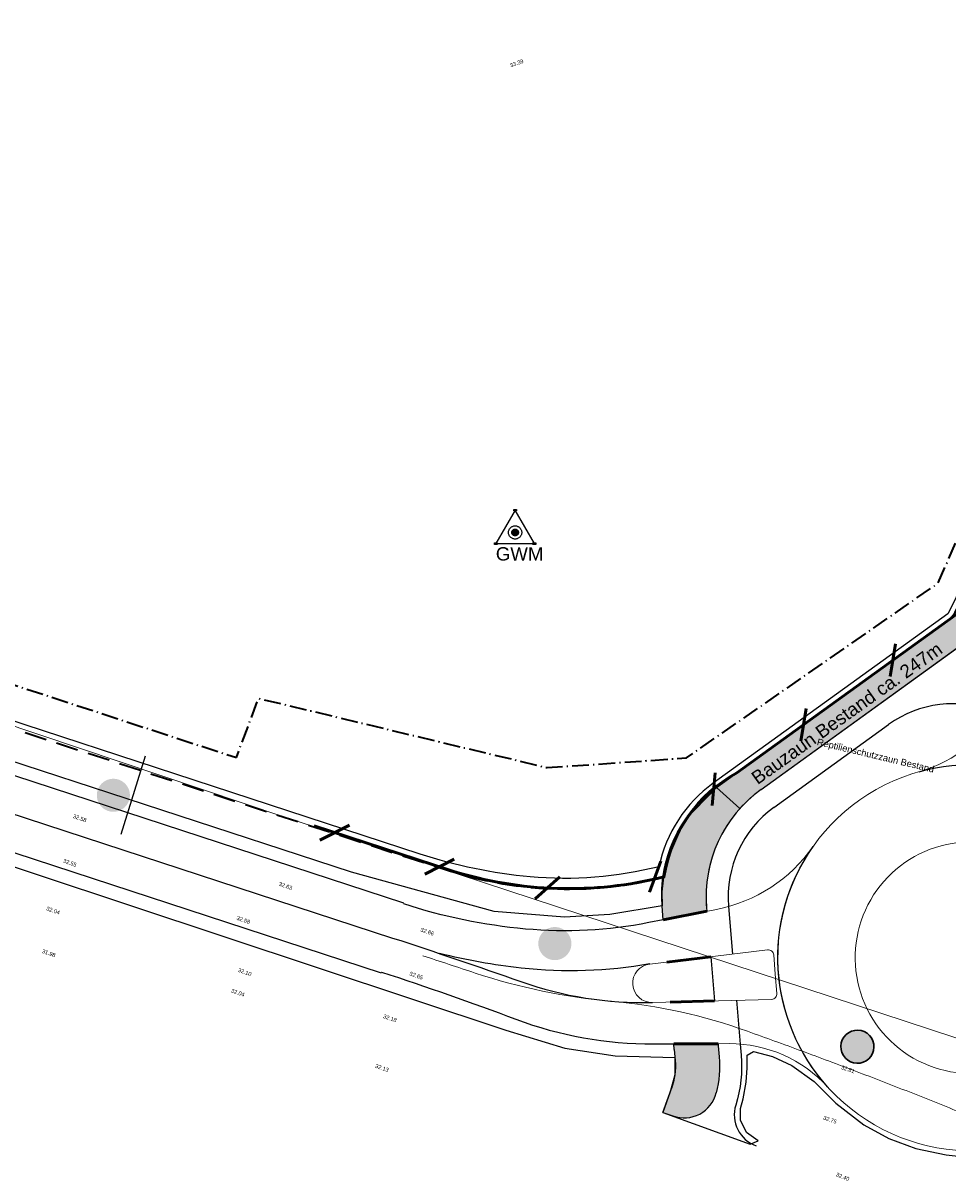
# Model space of a CAD drawing. Header units: metres. Extents: x -5569892 to 1712241, y -5568463 to 2085.
# Tile 15 of 68: x -89 to -5, y -209 to -104. Entities that reach past the tile are written whole.
import ezdxf

# ---------------------------------------------------------------- set-up
doc = ezdxf.new("R2010")
doc.units = ezdxf.units.M
doc.header["$LTSCALE"] = 0.5
doc.linetypes.add('ISO-10 Strichpunktlinie', pattern=[4.699, 3.048, -0.7619999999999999, 0.1270000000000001, -0.7619999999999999])
doc.linetypes.add('Linienart-Gestrichelt mit Abstand', pattern=[6, 4, -2])
doc.layers.get('0').update_dxf_attribs({"lineweight": 25})
for name, color, linetype, lineweight in [('30 -39 Baustelle- Fläche', 7, 'Continuous', 15), ('99.02_Vermesserplan-Höhe SWP', 7, 'Continuous', 18), ('99.02_Vermesserplan-Linie Zaun', 7, 'Continuous', 18), ('99.04_Ausf Ketziner Str-S-Achse-Berechnungen', 7, 'Continuous', 20), ('99.04_Ausf Ketziner Str-S-Borde-Kantenstein', 7, 'Continuous', 25), ('99.04_Erschließung_VP-KRA_S-LP-Krampnitz 1.BA$0$S-Achse-Berechn', 255, 'Continuous', 20), ('Bemaßung', 7, 'Continuous', 5), ('Keine', 7, 'Continuous', 9), ('KKA_Bauabwicklung-Temporär', 7, 'Continuous', 15)]:
    doc.layers.add(name, color=color, linetype=linetype, lineweight=lineweight)
for name, color, linetype, lineweight, true_color in [('99.04_Ausf Ketziner Str-E-EZF-FB 0.9-Beschriftung', 7, 'Continuous', 25, 0x997200), ('99.04_Ausf Ketziner Str-E-EZF-NA 0.25', 7, 'Continuous', 25, 0x729900), ('99.04_Ausf Ketziner Str-S-Baum-nicht vorhanden', 1, 'Continuous', 30, 0xff0000), ('99.04_Ausf Ketziner Str-S-Baum-versetzen_Schraffur', 30, 'Continuous', 30, 0xff7f00), ('99.04_Ausf Ketziner Str-S-Beschriftung-Straßenbegrenzungslinie', 4, 'Continuous', 25, 0x00ffff), ('99.04_Ausf Ketziner Str-S-Borde-Rundbord', 3, 'Continuous', 50, 0x00ff00), ('99.04_Ausf Ketziner Str-S-Markierung-Hilfslinien', 6, 'Continuous', 25, 0xff00ff), ('Grundwassermessstellen', 7, 'Continuous', 9, 0xd100e9)]:
    doc.layers.add(name, color=color, linetype=linetype, lineweight=lineweight, true_color=true_color)
doc.styles.add('Arial', font='arial.ttf')

# ---------------------------------------------------------------- blocks, each defined once
blk = doc.blocks.new('_23-07-06_Massenplan_TB_Weiterführende Schule (3D)')
at = {"layer": '99.04_Ausf Ketziner Str-E-EZF-NA 0.25', "linetype": 'Continuous', "lineweight": 0, "true_color": 0xdfff80}
h = blk.add_hatch(color=61, dxfattribs=at)
edge = h.paths.add_edge_path()
edge.add_arc((0.2638403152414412, -158.6253539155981), 1.999999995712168, 153.8587012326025, 197.8602213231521, ccw=False)
edge.add_line((-1.531580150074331, -157.7441812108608), (-0.9692994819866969, -156.5930599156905))
edge.add_line((-0.9692994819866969, -156.5930599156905), (-3.268445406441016, -155.6043772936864))
edge.add_line((-3.268445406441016, -155.6043772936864), (-4.366106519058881, -157.8394111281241))
edge.add_arc((-6.158042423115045, -156.9511791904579), 1.999997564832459, 305.8403956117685, 333.63317284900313, ccw=False)
edge.add_line((-4.98698513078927, -158.5724796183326), (-25.94110689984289, -173.7075479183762))
edge.add_line((-25.94110689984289, -173.7075479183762), (-23.8247122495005, -175.603146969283))
edge.add_line((-23.8247122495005, -175.603146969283), (-23.82471224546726, -175.60314696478))
edge.add_arc((-14.88606523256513, -183.6092493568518), 11.99987857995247, 125.84031968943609, 138.1500628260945, ccw=False)
edge.add_line((-21.91233355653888, -173.8815240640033), (-21.91233355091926, -173.8815240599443))
edge.add_line((-21.91233355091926, -173.8815240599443), (-1.639774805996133, -159.2387456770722))
h = blk.add_hatch(color=61, dxfattribs=at)
edge = h.paths.add_edge_path()
edge.add_arc((-18.91475486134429, -183.4353587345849), 11.9999969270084, 125.8404046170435, 184.8097062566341)
edge.add_line((-30.87249583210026, -184.4415183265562), (-30.76721413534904, -185.692744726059))
edge.add_line((-30.76721413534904, -185.692744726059), (-26.8182730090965, -184.9179438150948))
edge.add_arc((-14.86635330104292, -183.6205859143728), 12.02212636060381, 138.1724952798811, 186.1950910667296, ccw=False)
edge.add_line((-23.82471224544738, -175.6031469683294), (-25.94110690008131, -173.7075479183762))
h = blk.add_hatch(color=61, dxfattribs=at)
edge = h.paths.add_edge_path()
edge.add_line((-29.82121534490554, -196.935521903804), (-29.77716068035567, -197.459052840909))
edge.add_line((-29.77716068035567, -197.459052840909), (-29.69331390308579, -198.4555303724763))
edge.add_line((-29.69331390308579, -198.4555303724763), (-29.69331390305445, -198.4555303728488))
edge.add_arc((-35.67218428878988, -198.9586117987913), 5.999998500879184, -19.748641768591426, 4.809721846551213, ccw=False)
edge.add_line((-30.02508154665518, -200.9859777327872), (-30.02508154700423, -200.9859777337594))
edge.add_line((-30.02508154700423, -200.9859777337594), (-30.8019020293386, -203.1497636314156))
edge.add_line((-30.8019020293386, -203.1497636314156), (-29.89383647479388, -203.4757681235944))
edge.add_arc((-28.88015306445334, -200.6522166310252), 2.999999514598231, 250.2513510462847, 345.998735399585)
edge.add_line((-25.96928237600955, -201.3780464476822), (-25.96928237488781, -201.3780464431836))
edge.add_arc((-35.67218579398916, -198.9586116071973), 9.999999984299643, 345.9987252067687, 364.8097187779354)
edge.add_line((-25.70739929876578, -198.1201428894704), (-25.70739929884, -198.1201428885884))
edge.add_line((-25.70739929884, -198.1201428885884), (-25.79124607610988, -197.1236653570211))
edge.add_line((-25.79124607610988, -197.1236653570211), (-25.80827168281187, -196.9213628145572))
edge.add_line((-25.80827168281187, -196.9213628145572), (-29.82121534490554, -196.935521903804))
at = {"layer": '99.04_Ausf Ketziner Str-S-Baum-versetzen_Schraffur', "linetype": 'Continuous', "lineweight": 0, "true_color": 0xff7f00}
h = blk.add_hatch(color=30, dxfattribs=at)
edge = h.paths.add_edge_path()
edge.add_arc((-80.59056034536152, -174.4044885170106), 1.497870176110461, 20.70020901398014, 110.7002090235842)
edge.add_arc((-80.59056034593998, -174.4044885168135), 1.497870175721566, 110.7002090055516, 200.7002090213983)
edge.add_arc((-80.59056034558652, -174.4044885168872), 1.497870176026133, 200.7002090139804, 290.7002090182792)
edge.add_arc((-80.5905603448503, -174.4044885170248), 1.497870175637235, 290.7002089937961, 380.7002090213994)
h = blk.add_hatch(color=30, dxfattribs=at)
edge = h.paths.add_edge_path()
edge.add_arc((-40.59068117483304, -187.8493653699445), 1.49999999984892, 20.70020901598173, 110.7002090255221)
edge.add_arc((-40.5906811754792, -187.8493653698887), 1.499999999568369, 110.7002090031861, 200.700209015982)
edge.add_arc((-40.59068117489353, -187.8493653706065), 1.499999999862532, 200.7002089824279, 290.7002090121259)
edge.add_line((-40.0604637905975, -189.2525294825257), (-40.06046379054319, -189.2525294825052))
edge.add_arc((-40.5906811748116, -187.8493653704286), 1.499999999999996, 290.7002090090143, 380.7002090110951)
edge.add_line((-39.18751706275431, -187.3191479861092), (-39.18751706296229, -187.3191479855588))
h = blk.add_hatch(color=30, dxfattribs=at)
edge = h.paths.add_edge_path()
edge.add_arc((-13.19429209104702, -197.2042641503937), 1.499999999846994, 20.70020901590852, 110.7002090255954)
edge.add_arc((-13.19429209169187, -197.2042641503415), 1.499999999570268, 110.7002090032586, 200.7002090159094)
edge.add_arc((-13.19429209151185, -197.2042641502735), 1.499999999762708, 200.7002090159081, 290.7002090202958)
edge.add_arc((-13.19429209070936, -197.2042641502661), 1.499999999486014, 290.7002089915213, 380.7002090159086)
at = {"layer": '99.02_Vermesserplan-Linie Zaun', "color": 7, "linetype": 'Continuous', "lineweight": 18}
for p, q in [((-99.20157708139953, -164.9057443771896), (-65.1452074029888, -176.3586237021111)), ((-65.1452074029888, -176.3586237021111), (-4.271977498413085, -196.3853436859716))]:
    blk.add_line(p, q, dxfattribs=at)
at = {"layer": '99.04_Ausf Ketziner Str-E-EZF-FB 0.9-Beschriftung', "color": 1}
blk.add_line((-77.71912808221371, -170.8467479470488), (-79.90935077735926, -177.9700746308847), dxfattribs=at)
at = {"layer": '99.04_Ausf Ketziner Str-E-EZF-NA 0.25', "lineweight": 5, "flags": 128}
for points in [[(-1.639774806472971, -159.2387456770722, -0.1943871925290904), (-1.531580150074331, -157.7441812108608), (-0.9692994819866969, -156.5930599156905), (-3.268445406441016, -155.6043772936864), (-4.366106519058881, -157.8394111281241, -0.1218668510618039), (-4.986985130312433, -158.5724796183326), (-25.94110689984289, -173.7075479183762), (-23.82471224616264, -175.6031469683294), (-23.82471224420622, -175.6031469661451, -0.05376309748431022), (-21.91233355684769, -173.8815240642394), (-21.91233355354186, -173.8815240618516)], [(-25.94110689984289, -173.7075479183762, 0.2631348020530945), (-30.87249583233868, -184.4415183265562), (-30.76721413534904, -185.692744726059), (-26.8182730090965, -184.9179438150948, -0.2126596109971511), (-23.82471224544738, -175.6031469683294)], [(-29.82121534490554, -196.935521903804), (-29.77716068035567, -197.459052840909), (-29.69331390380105, -198.45553037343), (-29.69331390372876, -198.4555303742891, -0.1075681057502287), (-30.02508154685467, -200.9859777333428), (-30.02508154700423, -200.9859777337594), (-30.8019020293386, -203.1497636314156), (-29.89383647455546, -203.4757681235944, 0.4439085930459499), (-25.96928237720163, -201.3780464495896), (-25.96928237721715, -201.3780464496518, 0.08226325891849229), (-25.70739929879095, -198.1201428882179), (-25.70739929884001, -198.1201428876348), (-25.79124607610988, -197.1236653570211), (-25.80827168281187, -196.9213628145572)]]:
    blk.add_lwpolyline(points, format="xyb", close=True, dxfattribs=at)
at = {"layer": '99.04_Ausf Ketziner Str-S-Achse-Berechnungen', "linetype": 'Continuous', "flags": 128}
for points in [[(11.23885241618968, -134.7737924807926, -0.1055303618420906), (8.323903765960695, -148.487287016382), (8.323903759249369, -148.4872870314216, -0.01034321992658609), (2.213752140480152, -161.4522182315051), (2.213752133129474, -161.4522182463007), (-0.07116791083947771, -166.0513513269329, -0.2124339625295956), (-7.589377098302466, -172.2697273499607), (-7.589473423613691, -172.2697542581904)], [(-9.066949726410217, -172.7542098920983, -0.4142135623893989), (13.48916773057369, -182.9385883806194), (13.48916773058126, -182.9385883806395, -0.4142135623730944), (3.304789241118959, -205.4947058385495), (3.304789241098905, -205.4947058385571), (3.304602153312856, -205.4947765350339, -0.4142135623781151), (-19.25151530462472, -195.3103980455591, -0.4142135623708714), (-9.06713681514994, -172.7542805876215)], [(-17.19849159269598, -179.0613735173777), (-17.19849159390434, -179.0613735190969, -0.1934612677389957), (-25.95679702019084, -184.7489181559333), (-25.95679702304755, -184.7489181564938), (-32.07002495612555, -185.9483623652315), (-32.07002495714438, -185.9483623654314, -0.07116649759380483), (-43.26112587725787, -186.5268992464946), (-43.26112587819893, -186.5268992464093), (-43.26112588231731, -186.5268992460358, -0.05657609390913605), (-54.2778180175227, -184.2538242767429), (-54.27781802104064, -184.2538242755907)], [(-6.592601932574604, -179.3023090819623, -0.4142135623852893), (6.941068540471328, -185.4129361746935, -0.4142135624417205), (0.8304414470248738, -198.9466066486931), (0.8302543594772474, -198.9466773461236, -0.4142135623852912), (-12.70341611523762, -192.8360502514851, -0.414213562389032), (-6.592789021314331, -179.3023797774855)], [(-55.28937056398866, -187.3423937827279, -0.005584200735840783), (-43.66961397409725, -191.292280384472), (-43.66961397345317, -191.2922803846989, 0.09061947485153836), (-31.74667386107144, -193.1931302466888), (-31.74667385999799, -193.1931302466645)], [(-20.61858091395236, -190.617079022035), (-20.76531063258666, -188.8732411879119, 0.4248285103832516), (-21.32343059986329, -188.418762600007), (-31.99588624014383, -189.7061742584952), (-31.99588624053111, -189.7061742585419, 0.4006422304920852), (-33.53158042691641, -191.5720735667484), (-33.53158042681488, -191.5720735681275, 0.4006421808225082), (-31.73917565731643, -193.1929443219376), (-20.95664205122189, -192.9024589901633), (-20.95664205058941, -192.9024589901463, 0.4310117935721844), (-20.47186796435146, -192.360717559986), (-20.4718679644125, -192.3607175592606), (-20.61859768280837, -190.6168797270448)], [(-56.30093100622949, -190.4309606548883), (-56.30093099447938, -190.4309606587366, -0.01056026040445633), (-44.13743208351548, -194.7011749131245), (-44.13743207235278, -194.7011749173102), (-44.13743207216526, -194.7011749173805, 0.09081693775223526), (-31.65379779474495, -196.9419879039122), (-31.65379779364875, -196.9419879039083), (-24.79788741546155, -196.9177978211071, -0.2128274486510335), (-15.85753543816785, -200.8661837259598), (-15.85746833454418, -200.8662578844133)]]:
    blk.add_lwpolyline(points, format="xyb", dxfattribs=at)
at = {"layer": '99.04_Ausf Ketziner Str-S-Baum-nicht vorhanden', "transparency": 33554687}
blk.add_lwpolyline([(-11.77698478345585, -196.6665644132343), (-11.70050590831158, -196.9504961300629), (-11.68088888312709, -197.2438924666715), (-11.71888757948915, -197.5354783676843), (-11.81304172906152, -197.8140483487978), (-11.95973303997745, -198.0688971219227), (-12.15332424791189, -198.2902309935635), (-12.38637575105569, -198.4695442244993), (-12.64993151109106, -198.5999459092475), (-12.93386322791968, -198.6764247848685), (-13.22725956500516, -198.6960418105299), (-13.51884546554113, -198.6580431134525), (-13.7974154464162, -198.5638889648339), (-14.05226422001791, -198.4171976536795), (-14.27359809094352, -198.2236064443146), (-14.4529113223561, -197.990554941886), (-14.58331300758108, -197.7269991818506), (-14.65979188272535, -197.443067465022), (-14.67940890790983, -197.1496711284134), (-14.64141021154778, -196.8580852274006), (-14.54725606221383, -196.5795152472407), (-14.40056475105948, -196.3246664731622), (-14.20697354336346, -196.103332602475), (-13.97392203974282, -195.9240193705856), (-13.71036627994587, -195.7936176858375), (-13.42643456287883, -195.7171388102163), (-13.13303822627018, -195.6975217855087), (-12.84145232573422, -195.7355204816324), (-12.56288234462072, -195.8296746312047), (-12.30803357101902, -195.9763659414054), (-12.08669970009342, -196.1699571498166), (-11.90738646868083, -196.4030086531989), (-11.77698478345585, -196.6665644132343)], dxfattribs=at)
at = {"layer": '99.04_Ausf Ketziner Str-S-Beschriftung-Straßenbegrenzungslinie', "flags": 128}
blk.add_lwpolyline([(6.087900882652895, -133.253725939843, -0.01999741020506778), (-4.979340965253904, -157.9501747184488), (-26.23386908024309, -173.3022206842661), (-26.23386908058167, -173.3022206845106, 0.186909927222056), (-31.15061850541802, -180.8763216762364), (-31.15061850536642, -180.8763216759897), (-31.15020751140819, -180.8762177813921), (-31.15020751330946, -180.8762177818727, -0.08474408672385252), (-42.8373283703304, -181.7958397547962), (-42.83732837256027, -181.7958397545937), (-42.83732837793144, -181.7958397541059, -0.05654699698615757), (-52.7993853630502, -179.7397643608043), (-52.79938536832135, -179.739764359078), (-172.3621731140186, -140.5809995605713), (-218.8881544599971, -125.3429809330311, 0.0151738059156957), (-236.8178516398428, -120.0674060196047), (-243.3271275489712, -118.3649288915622), (-279.9778004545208, -108.7790757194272), (-279.9805324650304, -108.7783611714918)], format="xyb", dxfattribs=at)
at = {"layer": '99.04_Ausf Ketziner Str-S-Borde-Kantenstein'}
for p, q in [((-20.74127434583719, -175.5028261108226), (-10.35091164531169, -167.9979136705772)), ((-26.84372204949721, -184.6154932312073), (-26.8182730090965, -184.9179438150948)), ((-26.47145140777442, -189.0397651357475), (-26.13469571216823, -193.0419576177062)), ((-29.77716418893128, -197.4590504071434), (-29.82121534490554, -196.935521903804)), ((-25.80827168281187, -196.9213628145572), (-25.79124946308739, -197.1236643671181))]:
    blk.add_line(p, q, dxfattribs=at)
at = {"layer": '99.04_Ausf Ketziner Str-S-Borde-Kantenstein', "flags": 128}
for points in [[(-21.91233355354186, -173.8815240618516), (0.0423706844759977, -158.0237395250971), (0.04237068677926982, -158.0237395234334, 0.1260397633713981), (2.583322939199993, -154.9731554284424), (2.583322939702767, -154.9731554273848)], [(-30.76721413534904, -185.692744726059), (-30.87249583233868, -184.4415183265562, -0.2631347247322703), (-25.94110689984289, -173.7075479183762), (-4.986985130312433, -158.5724796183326)], [(-25.79124607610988, -197.1236653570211), (-25.70739929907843, -198.1201428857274, -0.0822632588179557), (-25.96928237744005, -201.3780464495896)], [(-23.79828877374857, -196.9559716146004), (-23.71444199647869, -197.952449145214), (-23.7144419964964, -197.9524491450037, -0.09575962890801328), (-24.20082712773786, -202.4811007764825), (-24.20082712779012, -202.4811007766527)], [(-29.77716068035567, -197.459052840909), (-29.69331390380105, -198.45553037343), (-29.69331390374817, -198.4555303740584, -0.1075680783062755), (-30.025081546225, -200.9859777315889), (-30.02508154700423, -200.9859777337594)]]:
    blk.add_lwpolyline(points, format="xyb", dxfattribs=at)
at = {"layer": '99.04_Ausf Ketziner Str-S-Borde-Kantenstein', "transparency": 33554687}
for points in [[(-30.8019020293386, -203.1497636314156), (-30.02508154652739, -200.9859777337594)], [(-30.80200483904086, -203.1500502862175), (-29.89383647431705, -203.4757681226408)]]:
    blk.add_lwpolyline(points, dxfattribs=at)
at = {"layer": '99.04_Ausf Ketziner Str-S-Borde-Kantenstein'}
for centre, radius, start, end in [((-4.495615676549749, -176.1044238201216), 10.0000000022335, 68.29544219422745, 125.8404071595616), ((-14.88597912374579, -183.6093352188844), 12.00000000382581, 125.8404071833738, 184.8097187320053), ((-14.88597912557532, -183.6093352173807), 10.0000000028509, 125.8404071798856, 184.8097187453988), ((-28.88015340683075, -200.652215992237), 2.999999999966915, 250.2513613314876, 345.9987251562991), ((-21.33298745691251, -203.3617230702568), 3.000000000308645, 162.9299441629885, 250.2513511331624)]:
    blk.add_arc(centre, radius, start, end, dxfattribs=at)
at = {"layer": '99.04_Ausf Ketziner Str-S-Borde-Rundbord'}
for p, q in [((-26.8182730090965, -184.9179438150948), (-30.76721413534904, -185.692744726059)), ((-26.47145140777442, -189.0397651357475), (-30.44525200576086, -189.5191222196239)), ((-30.13975194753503, -193.1498552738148), (-26.13469571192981, -193.0419576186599)), ((-29.82121534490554, -196.935521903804), (-25.80827168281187, -196.9213628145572))]:
    blk.add_line(p, q, dxfattribs=at)
at = {"layer": '99.04_Ausf Ketziner Str-S-Markierung-Hilfslinien'}
for p, q in [((-24.84771972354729, -184.4839882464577), (-24.48455110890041, -188.8000865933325)), ((-24.13216759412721, -192.988008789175), (-23.79828877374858, -196.9559716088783))]:
    blk.add_line(p, q, dxfattribs=at)
at = {"layer": '99.04_Ausf Ketziner Str-S-Markierung-Hilfslinien', "flags": 128}
for points in [[(-54.25914313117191, -184.1968045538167), (-129.6764168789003, -159.4964164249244), (-220.347916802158, -129.80001967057, 0.01517379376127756), (-238.0045646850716, -124.6047854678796), (-239.7926253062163, -124.137124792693, 0.009438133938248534), (-254.4634489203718, -120.594471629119), (-254.4634489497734, -120.5944716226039, -0.00943813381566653), (-269.1482158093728, -117.0484515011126), (-269.1482158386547, -117.048451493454), (-274.7036872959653, -115.59543837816)], [(-275.3973897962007, -118.2461697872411), (-238.8421315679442, -127.807063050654), (-238.842131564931, -127.8070630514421, -0.01517371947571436), (-221.3781439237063, -132.9456094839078), (-221.3781439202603, -132.9456094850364), (-55.28937056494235, -187.3423937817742)], [(-276.0908020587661, -120.8969771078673), (-268.9751821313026, -122.7580413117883), (-268.975182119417, -122.758041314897, -0.01089854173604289), (-254.2951891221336, -126.9414105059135), (-254.2951891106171, -126.9414105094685), (-254.2951891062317, -126.9414105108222, 0.01089854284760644), (-243.8231337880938, -129.9256403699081), (-243.8231337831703, -129.9256403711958), (-239.679675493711, -131.0093466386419, -0.01517379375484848), (-222.408373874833, -136.0911978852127), (-56.31930101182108, -190.4880802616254)], [(-7.589377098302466, -172.2697273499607), (-7.589377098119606, -172.2697273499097, -0.3489084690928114), (12.47334216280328, -180.7285235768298), (12.47334216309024, -180.7285235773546)], [(-15.85753543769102, -200.8661837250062, -0.3504047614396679), (-17.19849159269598, -179.0613735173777)], [(-30.76721413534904, -185.692744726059), (-32.07002495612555, -185.9483623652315), (-32.07002495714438, -185.9483623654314, -0.07116649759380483), (-43.26112587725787, -186.5268992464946), (-43.26112587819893, -186.5268992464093), (-43.26112588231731, -186.5268992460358, -0.05657609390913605), (-54.2778180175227, -184.2538242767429), (-54.27781802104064, -184.2538242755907)], [(-55.28937053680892, -187.3423937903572), (-55.28937049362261, -187.3423938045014, -0.005584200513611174), (-43.66961401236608, -191.2922803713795), (-43.6696139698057, -191.2922803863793), (-43.66961396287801, -191.2922803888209, 0.09061947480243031), (-31.74667386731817, -193.1931302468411), (-31.74667385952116, -193.1931302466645)], [(-31.99889437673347, -189.6894169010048, -0.07252174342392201), (-43.63469806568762, -190.0715532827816, -0.03202379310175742), (-51.03136138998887, -188.756236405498)], [(-56.30093102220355, -190.4309606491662, -0.01056026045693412), (-44.13743207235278, -194.7011749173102), (-44.13743207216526, -194.7011749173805, 0.09081693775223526), (-31.65379779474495, -196.9419879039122), (-31.65379779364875, -196.9419879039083), (-29.82121534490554, -196.935521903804)]]:
    blk.add_lwpolyline(points, format="xyb", dxfattribs=at)
for points in [[(-1.421453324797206, -155.9971119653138), (-25.94110689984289, -173.7075479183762), (-28.8695134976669, -176.7344112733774), (-30.6132835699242, -180.7624683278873), (-30.91115942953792, -183.1417610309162), (-30.87265723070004, -184.4396001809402), (-35.6087507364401, -185.2208802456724), (-39.70642108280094, -185.4386047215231), (-46.08922678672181, -184.9246448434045), (-59.01474044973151, -181.387070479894), (-93.40899799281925, -170.1223897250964)], [(-96.15025206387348, -178.7017598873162), (-45.03675114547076, -195.6993685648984), (-39.68222436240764, -197.3249174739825), (-35.13587802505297, -198.0372176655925), (-29.71606383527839, -198.1851586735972), (-29.72310004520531, -199.7385978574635), (-30.13301355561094, -201.2866157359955), (-30.8019020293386, -203.1497636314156), (-22.90831144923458, -206.0215057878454), (-22.17772333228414, -205.714683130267), (-23.23519815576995, -204.9839419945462), (-23.78605198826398, -203.843878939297), (-23.76477444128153, -202.7817126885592), (-23.52645785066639, -201.9134876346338), (-23.25671509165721, -200.4098479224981), (-23.17315381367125, -199.1141723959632), (-23.17834075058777, -197.9665815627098), (-22.60636995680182, -197.6203427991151), (-20.87564001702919, -198.0920044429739), (-19.12490998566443, -198.8904510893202), (-17.09860741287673, -200.3373694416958), (-15.12734885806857, -202.3167037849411), (-12.61075211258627, -204.2684093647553), (-10.32349388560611, -205.5139539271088), (-7.883627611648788, -206.4154623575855), (-5.140069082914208, -206.982238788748), (-2.952642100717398, -207.225354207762)]]:
    blk.add_lwpolyline(points, dxfattribs=at)
at = {"layer": '99.04_Erschließung_VP-KRA_S-LP-Krampnitz 1.BA$0$S-Achse-Berechn', "linetype": 'Continuous', "flags": 128}
blk.add_lwpolyline([(-52.55288965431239, -188.9504756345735), (-52.55288893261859, -188.9504758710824), (-52.55288852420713, -188.9504760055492, -0.0001754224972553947), (-50.1785257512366, -189.7322370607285), (-50.17852425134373, -189.7322375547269), (-50.17852436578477, -189.732237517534, -0.0002679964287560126), (-47.8048699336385, -190.5160992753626), (-47.80476312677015, -190.5161346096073), (-47.80476312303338, -190.5161346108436, 0.05762691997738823), (-35.44512561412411, -193.0778157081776), (-35.44512560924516, -193.0778157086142), (-35.4451256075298, -193.0778157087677, -0.06403486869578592), (-23.13840978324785, -195.7928619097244), (-23.13840978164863, -195.7928619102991), (-23.13831567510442, -195.7928957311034, -0.002147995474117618), (-18.23375911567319, -197.5794623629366), (-18.23375908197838, -197.5794623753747, -0.00254495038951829), (-13.3461108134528, -199.4120098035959), (-13.34611078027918, -199.4120098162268), (-13.34611085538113, -199.4120097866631), (-13.34611076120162, -199.4120098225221, -0.002747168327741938), (-8.47151137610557, -201.2987461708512), (-8.471511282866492, -201.2987462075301), (-8.471511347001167, -201.2987461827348, -0.00314359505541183), (-3.619501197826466, -203.2427703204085, -0.003173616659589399)], format="xyb", dxfattribs=at)
at = {"layer": '99.02_Vermesserplan-Höhe SWP', "color": 7, "char_height": 0.36, "line_spacing_factor": 0.251004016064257, "style": 'Arial'}
for s, insert, attachment_point, rotation in [('33.39', (-43.51955757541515, -107.6529893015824), 3, 20.70020901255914), ('32.58', (-83.57284346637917, -176.3075416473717), 2, 340.80083841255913), ('32.55', (-84.46789117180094, -180.3541954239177), 2, 340.8008393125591), ('32.63', (-64.92932700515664, -182.4516625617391), 2, 340.80084201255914), ('32.04', (-85.39485209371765, -184.889699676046), 3, 340.80084021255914), ('32.58', (-68.74780750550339, -185.5380479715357), 2, 340.80084201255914), ('32.66', (-52.09457647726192, -186.593125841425), 2, 340.80084381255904), ('31.98', (-86.37955031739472, -188.5455262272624), 2, 340.8008411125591), ('32.10', (-69.21785551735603, -190.0508177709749), 1, 340.80084381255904), ('32.65', (-53.08877394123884, -190.5788793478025), 2, 340.80084471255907), ('32.04', (-69.84658593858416, -191.9177011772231), 1, 340.80084381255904), ('32.18', (-54.87063984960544, -194.6539517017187), 3, 340.80084561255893), ('32.13', (-56.18957994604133, -198.9480858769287), 2, 340.800847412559), ('32.81', (-13.44239428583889, -199.453544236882), 6, 340.8008510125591), ('32.75', (-15.60093463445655, -203.6421331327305), 2, 340.51493001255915), ('32.40', (-15.02871834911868, -208.5791258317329), 1, 337.9096667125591)]:
    blk.add_mtext(s, dxfattribs=dict(at, insert=insert, attachment_point=attachment_point, rotation=rotation))
blk = doc.blocks.new('Gruppe-493')
at = {"layer": 'Grundwassermessstellen', "linetype": 'Continuous', "lineweight": 0}
for color, points in [(9, [(-43.89055248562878, -150.5821646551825), (-43.89199717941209, -150.6115697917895), (-43.89631712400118, -150.6406917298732), (-43.90347071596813, -150.6692500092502), (-43.91338906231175, -150.6969695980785), (-43.92597664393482, -150.7235835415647), (-43.94111223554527, -150.7488355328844), (-43.95865007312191, -150.7724823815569), (-43.97842125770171, -150.7942963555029), (-44.00023538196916, -150.8140673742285), (-44.02388236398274, -150.8316050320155), (-44.04913447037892, -150.8467404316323), (-44.07574850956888, -150.8593278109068), (-44.10346817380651, -150.8692459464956), (-44.1320265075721, -150.8763993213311), (-44.1611484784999, -150.8807190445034), (-44.1905536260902, -150.8821635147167), (-44.21995876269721, -150.8807188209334), (-44.24908070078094, -150.8763988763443), (-44.27763898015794, -150.8692452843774), (-44.30535856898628, -150.8593269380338), (-44.33197251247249, -150.8467393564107), (-44.35722450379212, -150.8316037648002), (-44.38087135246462, -150.8140659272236), (-44.4026853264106, -150.7942947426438), (-44.42245634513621, -150.7724806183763), (-44.43999400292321, -150.7488336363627), (-44.45512940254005, -150.7235815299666), (-44.46771678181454, -150.6969674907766), (-44.47763491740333, -150.669247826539), (-44.48478829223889, -150.6406894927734), (-44.48910801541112, -150.6115675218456), (-44.49055248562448, -150.5821623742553), (-44.48910779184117, -150.5527572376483), (-44.48478784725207, -150.5236352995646), (-44.47763425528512, -150.4950770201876), (-44.46771590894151, -150.4673574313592), (-44.45512832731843, -150.440743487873), (-44.43999273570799, -150.4154914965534), (-44.42245489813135, -150.3918446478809), (-44.40268371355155, -150.3700306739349), (-44.38086958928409, -150.3502596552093), (-44.35722260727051, -150.3327219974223), (-44.33197050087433, -150.3175865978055), (-44.30535646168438, -150.304999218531), (-44.27763679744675, -150.2950810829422), (-44.24907846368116, -150.2879277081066), (-44.21995649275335, -150.2836079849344), (-44.19055134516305, -150.282163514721), (-44.16114620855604, -150.2836082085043), (-44.13202427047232, -150.2879281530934), (-44.10346599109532, -150.2950817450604), (-44.07574640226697, -150.305000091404), (-44.04913245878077, -150.3175876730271), (-44.02388046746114, -150.3327232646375), (-44.00023361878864, -150.3502611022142), (-43.97841964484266, -150.370032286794), (-43.95864862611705, -150.3918464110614), (-43.94111096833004, -150.415493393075), (-43.92597556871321, -150.4407454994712), (-43.91338818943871, -150.4673595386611), (-43.90347005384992, -150.4950792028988), (-43.89631667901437, -150.5236375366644), (-43.89199695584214, -150.5527595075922)]), (142, [(-44.14055248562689, -150.5821637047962), (-44.14079326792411, -150.5870645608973), (-44.14151325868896, -150.5919182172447), (-44.14270552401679, -150.5966779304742), (-44.14435858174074, -150.6012978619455), (-44.14645651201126, -150.6057335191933), (-44.148979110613, -150.6099421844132), (-44.15190208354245, -150.6138833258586), (-44.15519728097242, -150.617518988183), (-44.15883296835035, -150.6208141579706), (-44.16277413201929, -150.6237371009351), (-44.16698281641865, -150.6262596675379), (-44.17141848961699, -150.6283575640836), (-44.17603843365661, -150.6300105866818), (-44.18079815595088, -150.631202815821), (-44.1856518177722, -150.6319227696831), (-44.19055267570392, -150.6321635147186), (-44.1954535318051, -150.6319227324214), (-44.20030718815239, -150.6312027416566), (-44.2050669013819, -150.6300104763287), (-44.2096868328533, -150.6283574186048), (-44.214122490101, -150.6262594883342), (-44.21833115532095, -150.6237368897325), (-44.22227229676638, -150.6208139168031), (-44.22590795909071, -150.6175187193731), (-44.22920312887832, -150.6138830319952), (-44.23212607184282, -150.6099418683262), (-44.23464863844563, -150.6057331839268), (-44.23674653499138, -150.6012975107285), (-44.23839955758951, -150.5966775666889), (-44.23959178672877, -150.5919178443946), (-44.24031174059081, -150.5870641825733), (-44.24055248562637, -150.5821633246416), (-44.24031170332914, -150.5772624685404), (-44.2395917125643, -150.5724088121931), (-44.23839944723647, -150.5676490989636), (-44.23674638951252, -150.5630291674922), (-44.234648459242, -150.5585935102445), (-44.23212586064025, -150.5543848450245), (-44.22920288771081, -150.5504437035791), (-44.22590769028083, -150.5468080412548), (-44.2222720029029, -150.5435128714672), (-44.21833083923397, -150.5405899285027), (-44.2141221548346, -150.5380673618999), (-44.20968648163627, -150.5359694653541), (-44.20506653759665, -150.534316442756), (-44.20030681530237, -150.5331242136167), (-44.19545315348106, -150.5324042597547), (-44.19055229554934, -150.5321635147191), (-44.18565143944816, -150.5324042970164), (-44.18079778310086, -150.5331242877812), (-44.17603806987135, -150.534316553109), (-44.17141813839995, -150.535969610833), (-44.16698248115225, -150.5380675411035), (-44.1627738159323, -150.5405901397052), (-44.15883267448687, -150.5435131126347), (-44.15519701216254, -150.5468083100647), (-44.15190184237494, -150.5504439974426), (-44.14897889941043, -150.5543851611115), (-44.14645633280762, -150.5585938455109), (-44.14435843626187, -150.5630295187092), (-44.14270541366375, -150.5676494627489), (-44.14151318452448, -150.5724091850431), (-44.14079323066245, -150.5772628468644)])]:
    blk.add_hatch(color=color, dxfattribs=at).paths.add_polyline_path(points)
at = {"layer": 'KKA_Bauabwicklung-Temporär', "linetype": 'Continuous', "lineweight": 0}
for points in [[(-44.32217946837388, -148.4854375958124), (-44.07217946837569, -148.485438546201), (-44.07218003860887, -148.6354385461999), (-44.32218003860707, -148.6354375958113)], [(-46.07219099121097, -151.5165198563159), (-45.82219099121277, -151.5165208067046), (-45.82219156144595, -151.6665208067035), (-46.07219156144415, -151.6665198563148)], [(-42.57219099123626, -151.5165331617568), (-42.32219099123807, -151.5165341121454), (-42.32219156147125, -151.6665341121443), (-42.57219156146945, -151.6665331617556)]]:
    blk.add_hatch(color=1, dxfattribs=at).paths.add_polyline_path(points)
at = {"layer": 'Grundwassermessstellen', "color": 1, "lineweight": 25, "flags": 128}
blk.add_lwpolyline([(-44.19054480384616, -148.5614375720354), (-45.94055632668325, -151.592519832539), (-42.44055632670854, -151.5925331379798)], close=True, dxfattribs=at)
at = {"layer": 'Grundwassermessstellen', "color": 252, "linetype": 'Continuous', "lineweight": 25, "flags": 128}
for points in [[(-43.59055248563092, -150.582165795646), (-43.59344187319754, -150.6409760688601), (-43.60208176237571, -150.6992199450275), (-43.61638894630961, -150.7563365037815), (-43.63622563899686, -150.8117756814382), (-43.66140080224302, -150.8650035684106), (-43.69167198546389, -150.9155075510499), (-43.72674766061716, -150.9628012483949), (-43.76629002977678, -151.0064291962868), (-43.80991827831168, -151.0459712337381), (-43.85721224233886, -151.081046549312), (-43.90771645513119, -151.1113173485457), (-43.96094453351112, -151.1364921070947), (-44.01638386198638, -151.1563283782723), (-44.07350052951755, -151.1706351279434), (-44.13174447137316, -151.1792745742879), (-44.19055476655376, -151.1821635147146), (-44.24936503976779, -151.1792741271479), (-44.30760891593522, -151.1706342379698), (-44.36472547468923, -151.1563270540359), (-44.42016465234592, -151.1364903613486), (-44.47339253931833, -151.1113151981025), (-44.52389652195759, -151.0810440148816), (-44.57119021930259, -151.0459683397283), (-44.61481816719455, -151.0064259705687), (-44.65436020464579, -150.9627977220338), (-44.68943552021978, -150.9155037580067), (-44.71970631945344, -150.8649995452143), (-44.74488107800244, -150.8117714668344), (-44.76471734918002, -150.7563321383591), (-44.77902409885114, -150.6992154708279), (-44.7876635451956, -150.6409715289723), (-44.79055248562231, -150.5821612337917), (-44.78766309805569, -150.5233509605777), (-44.77902320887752, -150.4651070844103), (-44.76471602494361, -150.4079905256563), (-44.74487933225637, -150.3525513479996), (-44.71970416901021, -150.2993234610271), (-44.68943298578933, -150.2488194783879), (-44.65435731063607, -150.2015257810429), (-44.61481494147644, -150.157897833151), (-44.57118669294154, -150.1183557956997), (-44.52389272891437, -150.0832804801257), (-44.47338851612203, -150.053009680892), (-44.42016043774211, -150.0278349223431), (-44.36472110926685, -150.0079986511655), (-44.30760444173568, -149.9936919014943), (-44.24936049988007, -149.9850524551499), (-44.19055020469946, -149.9821635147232), (-44.13173993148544, -149.9850529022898), (-44.073496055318, -149.993692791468), (-44.016379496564, -150.0079999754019), (-43.9609403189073, -150.0278366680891), (-43.9077124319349, -150.0530118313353), (-43.85720844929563, -150.0832830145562), (-43.80991475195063, -150.1183586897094), (-43.76628680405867, -150.1579010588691), (-43.72674476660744, -150.2015293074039), (-43.69166945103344, -150.2488232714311), (-43.66139865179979, -150.2993274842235), (-43.63622389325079, -150.3525555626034), (-43.6163876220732, -150.4079948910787), (-43.60208087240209, -150.4651115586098), (-43.59344142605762, -150.5233555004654)], [(-44.14055248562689, -150.5821637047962), (-44.14079326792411, -150.5870645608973), (-44.14151325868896, -150.5919182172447), (-44.14270552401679, -150.5966779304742), (-44.14435858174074, -150.6012978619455), (-44.14645651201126, -150.6057335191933), (-44.148979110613, -150.6099421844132), (-44.15190208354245, -150.6138833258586), (-44.15519728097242, -150.617518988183), (-44.15883296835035, -150.6208141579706), (-44.16277413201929, -150.6237371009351), (-44.16698281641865, -150.6262596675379), (-44.17141848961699, -150.6283575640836), (-44.17603843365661, -150.6300105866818), (-44.18079815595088, -150.631202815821), (-44.1856518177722, -150.6319227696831), (-44.19055267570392, -150.6321635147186), (-44.1954535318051, -150.6319227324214), (-44.20030718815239, -150.6312027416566), (-44.2050669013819, -150.6300104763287), (-44.2096868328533, -150.6283574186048), (-44.214122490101, -150.6262594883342), (-44.21833115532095, -150.6237368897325), (-44.22227229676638, -150.6208139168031), (-44.22590795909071, -150.6175187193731), (-44.22920312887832, -150.6138830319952), (-44.23212607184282, -150.6099418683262), (-44.23464863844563, -150.6057331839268), (-44.23674653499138, -150.6012975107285), (-44.23839955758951, -150.5966775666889), (-44.23959178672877, -150.5919178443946), (-44.24031174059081, -150.5870641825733), (-44.24055248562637, -150.5821633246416), (-44.24031170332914, -150.5772624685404), (-44.2395917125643, -150.5724088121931), (-44.23839944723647, -150.5676490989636), (-44.23674638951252, -150.5630291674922), (-44.234648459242, -150.5585935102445), (-44.23212586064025, -150.5543848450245), (-44.22920288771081, -150.5504437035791), (-44.22590769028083, -150.5468080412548), (-44.2222720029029, -150.5435128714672), (-44.21833083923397, -150.5405899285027), (-44.2141221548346, -150.5380673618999), (-44.20968648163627, -150.5359694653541), (-44.20506653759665, -150.534316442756), (-44.20030681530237, -150.5331242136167), (-44.19545315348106, -150.5324042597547), (-44.19055229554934, -150.5321635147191), (-44.18565143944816, -150.5324042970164), (-44.18079778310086, -150.5331242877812), (-44.17603806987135, -150.534316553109), (-44.17141813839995, -150.535969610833), (-44.16698248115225, -150.5380675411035), (-44.1627738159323, -150.5405901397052), (-44.15883267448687, -150.5435131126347), (-44.15519701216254, -150.5468083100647), (-44.15190184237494, -150.5504439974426), (-44.14897889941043, -150.5543851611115), (-44.14645633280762, -150.5585938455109), (-44.14435843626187, -150.5630295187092), (-44.14270541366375, -150.5676494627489), (-44.14151318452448, -150.5724091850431), (-44.14079323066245, -150.5772628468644)]]:
    blk.add_lwpolyline(points, close=True, dxfattribs=at)
at = {"layer": 'Grundwassermessstellen', "color": 7, "linetype": 'Continuous', "lineweight": 25, "flags": 128}
blk.add_lwpolyline([(-43.89055248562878, -150.5821646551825), (-43.89199717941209, -150.6115697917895), (-43.89631712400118, -150.6406917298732), (-43.90347071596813, -150.6692500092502), (-43.91338906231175, -150.6969695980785), (-43.92597664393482, -150.7235835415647), (-43.94111223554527, -150.7488355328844), (-43.95865007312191, -150.7724823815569), (-43.97842125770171, -150.7942963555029), (-44.00023538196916, -150.8140673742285), (-44.02388236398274, -150.8316050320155), (-44.04913447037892, -150.8467404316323), (-44.07574850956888, -150.8593278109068), (-44.10346817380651, -150.8692459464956), (-44.1320265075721, -150.8763993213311), (-44.1611484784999, -150.8807190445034), (-44.1905536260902, -150.8821635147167), (-44.21995876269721, -150.8807188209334), (-44.24908070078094, -150.8763988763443), (-44.27763898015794, -150.8692452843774), (-44.30535856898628, -150.8593269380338), (-44.33197251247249, -150.8467393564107), (-44.35722450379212, -150.8316037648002), (-44.38087135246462, -150.8140659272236), (-44.4026853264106, -150.7942947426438), (-44.42245634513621, -150.7724806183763), (-44.43999400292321, -150.7488336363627), (-44.45512940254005, -150.7235815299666), (-44.46771678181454, -150.6969674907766), (-44.47763491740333, -150.669247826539), (-44.48478829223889, -150.6406894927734), (-44.48910801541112, -150.6115675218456), (-44.49055248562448, -150.5821623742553), (-44.48910779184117, -150.5527572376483), (-44.48478784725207, -150.5236352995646), (-44.47763425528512, -150.4950770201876), (-44.46771590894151, -150.4673574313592), (-44.45512832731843, -150.440743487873), (-44.43999273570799, -150.4154914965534), (-44.42245489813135, -150.3918446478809), (-44.40268371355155, -150.3700306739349), (-44.38086958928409, -150.3502596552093), (-44.35722260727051, -150.3327219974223), (-44.33197050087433, -150.3175865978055), (-44.30535646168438, -150.304999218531), (-44.27763679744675, -150.2950810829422), (-44.24907846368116, -150.2879277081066), (-44.21995649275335, -150.2836079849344), (-44.19055134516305, -150.282163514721), (-44.16114620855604, -150.2836082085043), (-44.13202427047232, -150.2879281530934), (-44.10346599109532, -150.2950817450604), (-44.07574640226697, -150.305000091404), (-44.04913245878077, -150.3175876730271), (-44.02388046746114, -150.3327232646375), (-44.00023361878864, -150.3502611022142), (-43.97841964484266, -150.370032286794), (-43.95864862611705, -150.3918464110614), (-43.94111096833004, -150.415493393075), (-43.92597556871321, -150.4407454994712), (-43.91338818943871, -150.4673595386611), (-43.90347005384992, -150.4950792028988), (-43.89631667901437, -150.5236375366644), (-43.89199695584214, -150.5527595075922)], close=True, dxfattribs=at)
at = {"layer": 'KKA_Bauabwicklung-Temporär', "color": 1, "lineweight": 25, "flags": 128}
for points in [[(-44.32217946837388, -148.4854375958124), (-44.07217946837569, -148.485438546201), (-44.07218003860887, -148.6354385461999), (-44.32218003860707, -148.6354375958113)], [(-46.07219099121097, -151.5165198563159), (-45.82219099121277, -151.5165208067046), (-45.82219156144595, -151.6665208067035), (-46.07219156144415, -151.6665198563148)], [(-42.57219099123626, -151.5165331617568), (-42.32219099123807, -151.5165341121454), (-42.32219156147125, -151.6665341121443), (-42.57219156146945, -151.6665331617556)]]:
    blk.add_lwpolyline(points, close=True, dxfattribs=at)
blk = doc.blocks.new('Gruppe-495')
at = {"color": 7}
blk.add_blockref('Gruppe-493', (0, 0), dxfattribs=at)
at = {"color": 1, "insert": (-45.94055632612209, -151.9167226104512), "char_height": 1.208263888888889, "attachment_point": 1, "line_spacing_factor": 0.9785275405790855, "style": 'Arial'}
blk.add_mtext('GWM', dxfattribs=at)
blk = doc.blocks.new('Gruppe-496')
at = {"layer": '30 -39 Baustelle- Fläche', "color": 92, "linetype": 'ISO-10 Strichpunktlinie', "lineweight": 35, "flags": 128}
blk.add_lwpolyline([(-225.7845587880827, -107.5372289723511), (-225.7853686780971, -107.5526795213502), (-226.6088314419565, -119.626779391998), (-69.44929069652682, -170.9841022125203), (-67.43912998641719, -165.6133738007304), (-41.29999999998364, -171.8999999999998), (-28.65228696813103, -171.0108412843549), (-5.88434157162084, -155.1891187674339), (0.2640000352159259, -141.0984058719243), (0.2640000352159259, -120.8361554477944)], dxfattribs=at)
at = {"layer": '30 -39 Baustelle- Fläche', "color": 92, "insert": (-11.45780353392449, -170.5122918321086), "char_height": 0.6041319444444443, "attachment_point": 2, "rotation": 346.5741907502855, "line_spacing_factor": 0.9712426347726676, "style": 'Arial'}
blk.add_mtext('Reptilienschutzzaun Bestand', dxfattribs=at)
blk = doc.blocks.new('*U516')
at = {"layer": '30 -39 Baustelle- Fläche', "color": 181, "linetype": 'Continuous', "lineweight": 50, "transparency": 33554687, "flags": 128}
blk.add_lwpolyline([(6.077887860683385, 16.54910528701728), (6.07788786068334, 0.2279571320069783), (6.077279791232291, 0.05022749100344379), (6.078037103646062, 0.05019128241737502), (6.145478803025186, -141.132254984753), (0.4273391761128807, -153.8218362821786), (-1.319565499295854, -155.9191128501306), (-24.10521966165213, -172.3770887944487, 0.2343426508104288), (-30.71168378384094, -181.8023422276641), (-30.71168378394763, -181.8023422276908, -0.1382747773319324), (-49.93930671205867, -181.2420204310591), (-62.40524704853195, -177.1809350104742)], format="xyb", dxfattribs=at)
at = {"layer": 'Keine', "color": 181, "linetype": 'Continuous', "lineweight": 50, "transparency": 33554687}
for p, q in [((-9.73040258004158, -160.6858174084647), (-10.20795722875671, -163.6475637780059)), ((-17.83691282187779, -166.54111344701), (-18.31446747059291, -169.5028598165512)), ((-26.05889172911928, -172.3564129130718), (-26.32378472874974, -175.3446953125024)), ((-59.20895301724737, -177.1066814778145), (-61.88302456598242, -178.4665863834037)), ((-49.7007793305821, -180.204201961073), (-52.37485087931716, -181.5641068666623)), ((-30.98178578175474, -180.3725822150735), (-32.02481117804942, -183.1854273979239)), ((-40.14112177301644, -181.7965527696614), (-42.37463086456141, -183.7994100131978))]:
    blk.add_line(p, q, dxfattribs=at)
blk = doc.blocks.new('_BE Phase 1 (3D)')
at = {"layer": 'Keine', "color": 1, "linetype": 'Linienart-Gestrichelt mit Abstand', "lineweight": 35, "true_color": 0xff0000, "flags": 128}
blk.add_lwpolyline([(6.039993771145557, -134.7091389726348), (4.107662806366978, -139.37286792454), (2.430210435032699, -143.2696335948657), (0.2290420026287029, -148.1893371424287), (-1.943957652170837, -152.8504528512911), (-2.569938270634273, -154.1597826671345), (-4.366682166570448, -157.8402441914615, -0.1218666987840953), (-4.987563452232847, -158.5733104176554), (-24.20773645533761, -172.4558485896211, 0.234342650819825), (-30.81423496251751, -181.881077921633), (-30.81423496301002, -181.8810779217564, -0.1382747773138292), (-50.04185584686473, -181.3206859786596), (-50.04185584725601, -181.3206859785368), (-63.53399242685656, -176.9372177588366), (-98.52806435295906, -165.5066837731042), (-148.4236417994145, -149.2972654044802), (-209.6820521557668, -128.6205604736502), (-249.4975800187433, -116.740739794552), (-271.8563458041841, -111.0797716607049), (-272.6337469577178, -110.3023705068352), (-272.6337469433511, -44.20319881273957), (-268.3990965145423, 0.1510010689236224), (-267.4662823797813, 0.150126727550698), (-197.7547814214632, 0.1498617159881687), (5.976000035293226, 0.1499580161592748), (6.006076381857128, -63.16005055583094)], format="xyb", close=True, dxfattribs=at)
at = {"layer": 'Bemaßung', "color": 7}
blk.add_blockref('*U516', (0, 0), dxfattribs=at)
at = {"layer": 'Keine', "color": 7}
blk.add_blockref('Gruppe-496', (0, 0), dxfattribs=at)
at = {"layer": 'Keine', "color": 7, "transparency": 33554687}
blk.add_blockref('Gruppe-495', (0, 0), dxfattribs=at)
at = {"layer": '30 -39 Baustelle- Fläche', "color": 181, "insert": (-14.49126443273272, -166.474481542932), "char_height": 1.208263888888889, "attachment_point": 2, "rotation": 35.53704557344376, "line_spacing_factor": 0.9707149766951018, "style": 'Arial'}
blk.add_mtext('Bauzaun Bestand ca. 247m', dxfattribs=at)

msp = doc.modelspace()

# ---------------------------------------------------------------- block references
at = {"layer": 'Keine', "color": 1}
msp.add_blockref('_23-07-06_Massenplan_TB_Weiterführende Schule (3D)', (0, 0), dxfattribs=at)

# ---------------------------------------------------------------- next in the draw order: block references
msp.add_blockref('_BE Phase 1 (3D)', (0, 0), dxfattribs=at)

doc.saveas('drawing.dxf')
